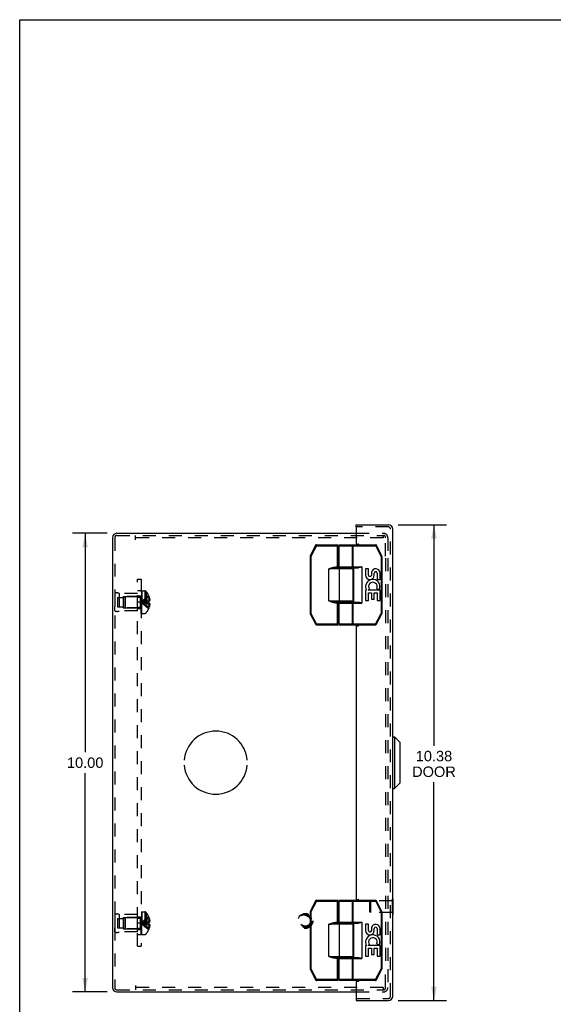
# Model space of a CAD drawing. Header units: inches. Extents: x 0 to 51.5, y 0 to 33.3.
# Tile 10 of 15: x 0 to 11.6, y 11.9 to 33.3. Entities that reach past the tile are written whole.
import ezdxf

# ---------------------------------------------------------------- set-up
doc = ezdxf.new("R2010")
doc.units = ezdxf.units.IN
doc.header["$LTSCALE"] = 2.833333
doc.header["$MEASUREMENT"] = 0
doc.linetypes.add('HIDDEN', pattern=[0.2, 0.1, -0.1])
doc.layers.get('0').update_dxf_attribs({"linetype": 'CONTINUOUS'})
for name, color, linetype in [('DEFAULT_2', 8, 'HIDDEN'), ('DIMENSIONS', 7, 'CONTINUOUS'), ('DOOR_ASSEMBLY', 7, 'CONTINUOUS'), ('OPEN', 7, 'CONTINUOUS'), ('SUBPANEL', 7, 'CONTINUOUS')]:
    doc.layers.add(name, color=color, linetype=linetype)
doc.styles.get("Standard").update_dxf_attribs({"font": 'arial.ttf'})
doc.dimstyles.new('DIMSTYLE_1', dxfattribs={"dimtxt": 0.227273, "dimasz": 0.30303, "dimexe": 0.09, "dimexo": 0.07, "dimgap": 0.0375, "dimtad": 0, "dimtih": 1, "dimtoh": 1, "dimzin": 4, "dimdsep": 46, "dimtxsty": 'Standard', "dimblk": '_FILLED', "dimblk1": '_FILLED', "dimblk2": '_FILLED', "dimcen": 0.09, "dimadec": 3, "dimazin": 1, "dimtfac": 1, "dimtdec": 3, "dimtofl": 0, "dimtmove": 0, "dimatfit": 3, "dimldrblk": '_FILLED', "dimfxl": 0, "dimtolj": 1, "dimtzin": 4, "dimarcsym": 0})

# ---------------------------------------------------------------- blocks, each defined once
blk = doc.blocks.new('_FILLED')
at = {"color": 0, "linetype": 'ByBlock'}
blk.add_solid([(0, 0), (-1, 0.2), (-1, -0.2)], dxfattribs=at)
blk = doc.blocks.new('*D10')
at = {"layer": 'DIMENSIONS', "color": 2, "linetype": 'Continuous'}
for p, q in [((8.247, 22.322), (9.3, 22.322)), ((9.028, 22.322), (9.028, 17.505)), ((9.028, 11.947), (9.028, 16.71)), ((8.247, 11.947), (9.3, 11.947))]:
    blk.add_line(p, q, dxfattribs=at)
at = {"layer": 'DIMENSIONS', "color": 2, "linetype": 'Continuous', "xscale": 0.303030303, "yscale": 0.303030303, "zscale": 0.303030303}
for p, rotation in [((9.028, 22.322), 90), ((9.028, 11.947), 270)]:
    blk.add_blockref('_FILLED', p, dxfattribs=dict(at, rotation=rotation))
at = {"layer": 'DIMENSIONS', "color": 2, "linetype": 'Continuous', "insert": (9.028, 17.392), "char_height": 0.2273, "width": 0.95133, "attachment_point": 2, "line_spacing_factor": 0.9}
blk.add_mtext('10.38\\PDOOR', dxfattribs=at)
blk = doc.blocks.new('*D16')
at = {"layer": 'DIMENSIONS', "color": 2, "linetype": 'Continuous'}
for p, q in [((1.905, 22.135), (1.154, 22.135)), ((1.427, 22.135), (1.427, 17.362)), ((1.427, 12.135), (1.427, 16.908)), ((1.905, 12.135), (1.154, 12.135))]:
    blk.add_line(p, q, dxfattribs=at)
at = {"layer": 'DIMENSIONS', "color": 2, "linetype": 'Continuous', "xscale": 0.303030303, "yscale": 0.303030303, "zscale": 0.303030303}
for p, rotation in [((1.427, 22.135), 90), ((1.427, 12.135), 270)]:
    blk.add_blockref('_FILLED', p, dxfattribs=dict(at, rotation=rotation))
at = {"layer": 'DIMENSIONS', "color": 2, "linetype": 'Continuous', "insert": (1.427, 17.248), "char_height": 0.2273, "width": 0.79419, "attachment_point": 2, "line_spacing_factor": 0.9}
blk.add_mtext('10.00', dxfattribs=at)

msp = doc.modelspace()

# ---------------------------------------------------------------- linework, layer by layer
at = {"color": 7, "linetype": 'Continuous'}
for p, q in [((0, 0), (0, 33.333)), ((0, 33.333), (51.515, 33.333))]:
    msp.add_line(p, q, dxfattribs=at)
at = {"color": 3, "linetype": 'Continuous'}
for p, q in [((2.117, 22.135), (7.331, 22.135)), ((2.022, 22.04), (2.022, 12.23)), ((2.117, 12.135), (7.331, 12.135))]:
    msp.add_line(p, q, dxfattribs=at)
for centre, start, end in [((2.117, 22.04), 90, 180), ((2.117, 12.23), 180, 270)]:
    msp.add_arc(centre, 0.0948, start, end, dxfattribs=at)
at = {"layer": 'DEFAULT_2', "color": 8, "linetype": 'HIDDEN'}
for p, q in [((7.331, 22.135), (7.928, 22.135)), ((2.07, 22.04), (2.07, 12.23)), ((2.117, 22.087), (7.924, 22.087)), ((2.522, 21.992), (2.522, 22.087)), ((7.924, 22.039), (2.522, 22.039)), ((7.924, 22.087), (7.924, 22.039)), ((7.924, 22.087), (7.928, 22.087)), ((7.974, 21.635), (7.974, 22.04)), ((8.022, 22.04), (8.022, 21.635)), ((7.974, 21.595), (7.974, 12.675)), ((8.022, 21.595), (8.022, 12.675)), ((2.645, 20.389), (2.645, 20.878)), ((2.66, 20.878), (2.645, 20.878)), ((2.66, 20.878), (2.645, 20.878)), ((2.66, 20.873), (2.645, 20.873)), ((2.66, 20.871), (2.645, 20.871)), ((2.66, 20.862), (2.645, 20.862)), ((2.66, 20.843), (2.645, 20.843)), ((2.645, 20.843), (2.66, 20.843)), ((2.66, 20.841), (2.645, 20.841)), ((2.66, 20.839), (2.645, 20.839)), ((2.645, 20.836), (2.66, 20.836)), ((2.645, 20.833), (2.66, 20.833)), ((2.66, 20.826), (2.645, 20.826)), ((2.66, 20.878), (2.66, 20.389)), ((2.665, 20.389), (2.665, 20.881)), ((2.665, 20.881), (2.727, 20.881)), ((2.727, 20.881), (2.727, 20.389)), ((2.753, 20.869), (2.753, 20.401)), ((2.071, 20.823), (2.07, 20.735)), ((2.071, 20.823), (2.071, 20.447)), ((2.133, 20.736), (2.133, 20.533)), ((2.133, 20.736), (2.258, 20.736)), ((2.17, 20.823), (2.17, 20.447)), ((2.57, 20.823), (2.17, 20.823)), ((2.258, 20.76), (2.258, 20.51)), ((2.258, 20.76), (2.57, 20.76)), ((2.29, 20.749), (2.3, 20.759)), ((2.29, 20.749), (2.29, 20.521)), ((2.3, 20.759), (2.3, 20.511)), ((2.628, 20.759), (2.3, 20.759)), ((2.57, 20.447), (2.57, 20.823)), ((2.628, 20.759), (2.628, 20.511)), ((2.645, 20.823), (2.66, 20.823)), ((2.645, 20.817), (2.66, 20.817)), ((2.645, 20.814), (2.66, 20.814)), ((2.645, 20.814), (2.66, 20.814)), ((2.66, 20.813), (2.645, 20.813)), ((2.645, 20.789), (2.66, 20.789)), ((2.645, 20.777), (2.66, 20.777)), ((2.66, 20.773), (2.645, 20.773)), ((2.66, 20.772), (2.645, 20.772)), ((2.66, 20.769), (2.645, 20.769)), ((2.645, 20.762), (2.66, 20.762)), ((2.645, 20.76), (2.66, 20.76)), ((2.645, 20.759), (2.66, 20.759)), ((2.66, 20.747), (2.645, 20.747)), ((2.66, 20.734), (2.645, 20.734)), ((2.645, 20.718), (2.66, 20.718)), ((2.645, 20.706), (2.66, 20.706)), ((2.645, 20.687), (2.66, 20.687)), ((2.645, 20.681), (2.66, 20.681)), ((2.645, 20.681), (2.66, 20.681)), ((2.66, 20.681), (2.645, 20.681)), ((2.66, 20.681), (2.645, 20.681)), ((2.66, 20.673), (2.645, 20.673)), ((2.66, 20.648), (2.645, 20.648)), ((2.66, 20.638), (2.645, 20.638)), ((2.645, 20.633), (2.66, 20.633)), ((2.645, 20.624), (2.66, 20.624)), ((2.675, 20.638), (2.651, 20.635)), ((2.675, 20.638), (2.651, 20.635)), ((2.783, 20.619), (2.754, 20.622)), ((2.812, 20.617), (2.782, 20.619)), ((2.812, 20.775), (2.811, 20.775)), ((2.811, 20.775), (2.812, 20.774)), ((2.812, 20.653), (2.811, 20.653)), ((2.812, 20.617), (2.811, 20.617)), ((2.812, 20.774), (2.812, 20.653)), ((2.812, 20.739), (2.824, 20.739)), ((2.812, 20.685), (2.833, 20.685)), ((2.812, 20.653), (2.824, 20.653)), ((2.812, 20.617), (2.812, 20.496)), ((2.824, 20.617), (2.812, 20.617)), ((2.071, 20.447), (2.07, 20.535)), ((2.133, 20.533), (2.258, 20.533)), ((2.57, 20.447), (2.17, 20.447)), ((2.258, 20.51), (2.57, 20.51)), ((2.29, 20.521), (2.3, 20.511)), ((2.628, 20.511), (2.3, 20.511)), ((2.645, 20.604), (2.66, 20.604)), ((2.645, 20.594), (2.66, 20.594)), ((2.66, 20.583), (2.645, 20.583)), ((2.66, 20.571), (2.645, 20.571)), ((2.645, 20.548), (2.66, 20.548)), ((2.645, 20.548), (2.66, 20.548)), ((2.66, 20.547), (2.645, 20.547)), ((2.645, 20.543), (2.66, 20.543)), ((2.66, 20.541), (2.645, 20.541)), ((2.66, 20.541), (2.645, 20.541)), ((2.645, 20.526), (2.66, 20.526)), ((2.645, 20.514), (2.66, 20.514)), ((2.66, 20.493), (2.645, 20.493)), ((2.66, 20.48), (2.645, 20.48)), ((2.645, 20.48), (2.66, 20.48)), ((2.645, 20.478), (2.66, 20.478)), ((2.645, 20.478), (2.66, 20.478)), ((2.645, 20.466), (2.66, 20.466)), ((2.66, 20.461), (2.645, 20.461)), ((2.66, 20.46), (2.645, 20.46)), ((2.66, 20.458), (2.645, 20.458)), ((2.645, 20.455), (2.66, 20.455)), ((2.645, 20.441), (2.66, 20.441)), ((2.645, 20.44), (2.66, 20.44)), ((2.645, 20.436), (2.66, 20.436)), ((2.645, 20.435), (2.66, 20.435)), ((2.66, 20.428), (2.645, 20.428)), ((2.645, 20.427), (2.66, 20.427)), ((2.66, 20.416), (2.645, 20.416)), ((2.66, 20.41), (2.645, 20.41)), ((2.66, 20.405), (2.645, 20.405)), ((2.66, 20.405), (2.645, 20.405)), ((2.66, 20.398), (2.645, 20.398)), ((2.812, 20.496), (2.811, 20.495)), ((2.811, 20.495), (2.812, 20.494)), ((2.812, 20.585), (2.833, 20.585)), ((2.812, 20.53), (2.824, 20.53)), ((2.66, 20.389), (2.645, 20.389)), ((2.66, 20.389), (2.645, 20.389)), ((2.665, 20.389), (2.727, 20.389)), ((2.071, 13.823), (2.07, 13.735)), ((2.071, 13.823), (2.071, 13.447)), ((2.57, 13.823), (2.17, 13.823)), ((2.17, 13.823), (2.17, 13.447)), ((2.258, 13.76), (2.57, 13.76)), ((2.258, 13.76), (2.258, 13.51)), ((2.29, 13.749), (2.3, 13.759)), ((2.29, 13.749), (2.29, 13.521)), ((2.628, 13.759), (2.3, 13.759)), ((2.3, 13.759), (2.3, 13.511)), ((2.57, 13.447), (2.57, 13.823)), ((2.628, 13.759), (2.628, 13.511)), ((2.66, 13.878), (2.645, 13.878)), ((2.66, 13.878), (2.645, 13.878)), ((2.645, 13.389), (2.645, 13.878)), ((2.66, 13.873), (2.645, 13.873)), ((2.66, 13.871), (2.645, 13.871)), ((2.66, 13.862), (2.645, 13.862)), ((2.66, 13.843), (2.645, 13.843)), ((2.645, 13.843), (2.66, 13.843)), ((2.66, 13.841), (2.645, 13.841)), ((2.66, 13.839), (2.645, 13.839)), ((2.645, 13.836), (2.66, 13.836)), ((2.645, 13.833), (2.66, 13.833)), ((2.66, 13.826), (2.645, 13.826)), ((2.645, 13.823), (2.66, 13.823)), ((2.645, 13.817), (2.66, 13.817)), ((2.645, 13.814), (2.66, 13.814)), ((2.645, 13.814), (2.66, 13.814)), ((2.66, 13.813), (2.645, 13.813)), ((2.645, 13.789), (2.66, 13.789)), ((2.645, 13.777), (2.66, 13.777)), ((2.66, 13.773), (2.645, 13.773)), ((2.66, 13.772), (2.645, 13.772)), ((2.66, 13.769), (2.645, 13.769)), ((2.645, 13.762), (2.66, 13.762)), ((2.645, 13.76), (2.66, 13.76)), ((2.645, 13.759), (2.66, 13.759)), ((2.66, 13.747), (2.645, 13.747)), ((2.66, 13.878), (2.66, 13.389)), ((2.665, 13.881), (2.727, 13.881)), ((2.665, 13.389), (2.665, 13.881)), ((2.727, 13.881), (2.727, 13.389)), ((2.753, 13.869), (2.753, 13.401)), ((2.812, 13.774), (2.811, 13.775)), ((2.812, 13.775), (2.811, 13.775)), ((2.812, 13.774), (2.812, 13.653)), ((2.812, 13.739), (2.824, 13.739)), ((2.071, 13.447), (2.07, 13.535)), ((2.133, 13.736), (2.258, 13.736)), ((2.133, 13.736), (2.133, 13.533)), ((2.133, 13.533), (2.258, 13.533)), ((2.66, 13.734), (2.645, 13.734)), ((2.645, 13.718), (2.66, 13.718)), ((2.645, 13.706), (2.66, 13.706)), ((2.645, 13.687), (2.66, 13.687)), ((2.645, 13.681), (2.66, 13.681)), ((2.645, 13.681), (2.66, 13.681)), ((2.66, 13.681), (2.645, 13.681)), ((2.66, 13.681), (2.645, 13.681)), ((2.66, 13.673), (2.645, 13.673)), ((2.66, 13.648), (2.645, 13.648)), ((2.66, 13.638), (2.645, 13.638)), ((2.645, 13.633), (2.66, 13.633)), ((2.645, 13.624), (2.66, 13.624)), ((2.645, 13.604), (2.66, 13.604)), ((2.645, 13.594), (2.66, 13.594)), ((2.66, 13.583), (2.645, 13.583)), ((2.66, 13.571), (2.645, 13.571)), ((2.645, 13.548), (2.66, 13.548)), ((2.645, 13.548), (2.66, 13.548)), ((2.66, 13.547), (2.645, 13.547)), ((2.645, 13.543), (2.66, 13.543)), ((2.66, 13.541), (2.645, 13.541)), ((2.66, 13.541), (2.645, 13.541)), ((2.645, 13.526), (2.66, 13.526)), ((2.675, 13.638), (2.651, 13.635)), ((2.675, 13.638), (2.651, 13.635)), ((2.783, 13.619), (2.754, 13.622)), ((2.812, 13.617), (2.782, 13.619)), ((2.812, 13.653), (2.811, 13.653)), ((2.812, 13.617), (2.811, 13.617)), ((2.812, 13.685), (2.833, 13.685)), ((2.812, 13.653), (2.824, 13.653)), ((2.824, 13.617), (2.812, 13.617)), ((2.812, 13.617), (2.812, 13.496)), ((2.812, 13.585), (2.833, 13.585)), ((2.812, 13.53), (2.824, 13.53)), ((2.57, 13.447), (2.17, 13.447)), ((2.258, 13.51), (2.57, 13.51)), ((2.29, 13.521), (2.3, 13.511)), ((2.628, 13.511), (2.3, 13.511)), ((2.645, 13.514), (2.66, 13.514)), ((2.66, 13.493), (2.645, 13.493)), ((2.66, 13.48), (2.645, 13.48)), ((2.645, 13.48), (2.66, 13.48)), ((2.645, 13.478), (2.66, 13.478)), ((2.645, 13.478), (2.66, 13.478)), ((2.645, 13.466), (2.66, 13.466)), ((2.66, 13.461), (2.645, 13.461)), ((2.66, 13.46), (2.645, 13.46)), ((2.66, 13.458), (2.645, 13.458)), ((2.645, 13.455), (2.66, 13.455)), ((2.645, 13.441), (2.66, 13.441)), ((2.645, 13.44), (2.66, 13.44)), ((2.645, 13.436), (2.66, 13.436)), ((2.645, 13.435), (2.66, 13.435)), ((2.66, 13.428), (2.645, 13.428)), ((2.645, 13.427), (2.66, 13.427)), ((2.66, 13.416), (2.645, 13.416)), ((2.66, 13.41), (2.645, 13.41)), ((2.66, 13.405), (2.645, 13.405)), ((2.66, 13.405), (2.645, 13.405)), ((2.66, 13.398), (2.645, 13.398)), ((2.66, 13.389), (2.645, 13.389)), ((2.66, 13.389), (2.645, 13.389)), ((2.665, 13.389), (2.727, 13.389)), ((2.812, 13.496), (2.811, 13.495)), ((2.811, 13.495), (2.812, 13.494)), ((7.974, 12.23), (7.974, 12.635)), ((8.022, 12.635), (8.022, 12.23)), ((2.522, 12.278), (2.522, 12.183)), ((2.117, 12.183), (7.924, 12.183)), ((7.924, 12.231), (2.522, 12.231)), ((7.331, 12.135), (7.928, 12.135)), ((7.924, 12.231), (7.924, 12.183)), ((7.924, 12.183), (7.928, 12.183))]:
    msp.add_line(p, q, dxfattribs=at)
for points in [[(2.811, 20.775), (2.782, 20.755), (2.754, 20.734), (2.727, 20.712), (2.701, 20.688), (2.675, 20.662), (2.651, 20.635)], [(2.812, 20.739), (2.783, 20.725), (2.754, 20.709), (2.727, 20.692), (2.701, 20.674), (2.675, 20.655), (2.651, 20.635)], [(2.812, 20.685), (2.783, 20.678), (2.754, 20.67), (2.727, 20.662), (2.701, 20.654), (2.675, 20.644), (2.651, 20.635)], [(2.811, 20.495), (2.782, 20.514), (2.754, 20.535), (2.727, 20.558), (2.701, 20.582), (2.675, 20.608), (2.651, 20.635)], [(2.812, 20.53), (2.783, 20.545), (2.754, 20.561), (2.727, 20.578), (2.701, 20.596), (2.675, 20.615), (2.651, 20.635)], [(2.812, 20.585), (2.783, 20.592), (2.754, 20.6), (2.727, 20.608), (2.701, 20.616), (2.675, 20.625), (2.651, 20.635)], [(2.754, 20.622), (2.727, 20.625), (2.701, 20.628), (2.675, 20.631), (2.651, 20.635)], [(2.727, 20.625), (2.701, 20.628), (2.675, 20.631), (2.651, 20.635)], [(2.812, 20.653), (2.783, 20.65), (2.754, 20.648), (2.727, 20.645), (2.701, 20.642), (2.675, 20.638)], [(2.811, 20.653), (2.782, 20.65), (2.754, 20.648), (2.727, 20.645), (2.701, 20.642)], [(2.812, 20.635), (2.812, 20.638), (2.812, 20.641), (2.812, 20.644), (2.811, 20.647), (2.811, 20.65), (2.811, 20.653)], [(2.811, 20.617), (2.811, 20.62), (2.811, 20.623), (2.812, 20.626), (2.812, 20.629), (2.812, 20.632), (2.812, 20.635)], [(2.824, 20.739), (2.826, 20.732), (2.828, 20.725), (2.829, 20.718), (2.83, 20.712), (2.831, 20.705), (2.832, 20.698), (2.833, 20.691), (2.833, 20.685)], [(2.833, 20.685), (2.833, 20.682), (2.833, 20.679), (2.832, 20.676), (2.831, 20.673), (2.831, 20.669), (2.83, 20.666), (2.829, 20.663), (2.827, 20.66), (2.826, 20.656), (2.824, 20.653)], [(2.824, 20.617), (2.826, 20.613), (2.827, 20.61), (2.829, 20.607), (2.83, 20.603), (2.831, 20.6), (2.831, 20.597), (2.832, 20.594), (2.833, 20.591), (2.833, 20.588), (2.833, 20.585)], [(2.833, 20.585), (2.833, 20.578), (2.832, 20.572), (2.831, 20.565), (2.83, 20.558), (2.829, 20.551), (2.828, 20.544), (2.826, 20.537), (2.824, 20.53)], [(2.811, 13.775), (2.782, 13.755), (2.754, 13.734), (2.727, 13.712), (2.701, 13.688), (2.675, 13.662), (2.651, 13.635)], [(2.812, 13.739), (2.783, 13.725), (2.754, 13.709), (2.727, 13.692), (2.701, 13.674), (2.675, 13.655), (2.651, 13.635)], [(2.824, 13.739), (2.826, 13.732), (2.828, 13.725), (2.829, 13.718), (2.83, 13.712), (2.831, 13.705), (2.832, 13.698), (2.833, 13.691), (2.833, 13.685)], [(2.812, 13.685), (2.783, 13.678), (2.754, 13.67), (2.727, 13.662), (2.701, 13.654), (2.675, 13.644), (2.651, 13.635)], [(2.812, 13.585), (2.783, 13.592), (2.754, 13.6), (2.727, 13.608), (2.701, 13.616), (2.675, 13.625), (2.651, 13.635)], [(2.812, 13.53), (2.783, 13.545), (2.754, 13.561), (2.727, 13.578), (2.701, 13.596), (2.675, 13.615), (2.651, 13.635)], [(2.811, 13.495), (2.782, 13.514), (2.754, 13.535), (2.727, 13.558), (2.701, 13.582), (2.675, 13.608), (2.651, 13.635)], [(2.754, 13.622), (2.727, 13.625), (2.701, 13.628), (2.675, 13.631), (2.651, 13.635)], [(2.727, 13.625), (2.701, 13.628), (2.675, 13.631), (2.651, 13.635)], [(2.812, 13.653), (2.783, 13.65), (2.754, 13.648), (2.727, 13.645), (2.701, 13.642), (2.675, 13.638)], [(2.811, 13.653), (2.782, 13.65), (2.754, 13.648), (2.727, 13.645), (2.701, 13.642)], [(2.811, 13.653), (2.811, 13.65), (2.811, 13.647), (2.812, 13.644), (2.812, 13.641), (2.812, 13.638), (2.812, 13.635)], [(2.812, 13.635), (2.812, 13.632), (2.812, 13.629), (2.812, 13.626), (2.811, 13.623), (2.811, 13.62), (2.811, 13.617)], [(2.833, 13.685), (2.833, 13.682), (2.833, 13.679), (2.832, 13.676), (2.831, 13.673), (2.831, 13.669), (2.83, 13.666), (2.829, 13.663), (2.827, 13.66), (2.826, 13.656), (2.824, 13.653)], [(2.824, 13.617), (2.826, 13.613), (2.827, 13.61), (2.829, 13.607), (2.83, 13.603), (2.831, 13.6), (2.831, 13.597), (2.832, 13.594), (2.833, 13.591), (2.833, 13.588), (2.833, 13.585)], [(2.833, 13.585), (2.833, 13.578), (2.832, 13.572), (2.831, 13.565), (2.83, 13.558), (2.829, 13.551), (2.828, 13.544), (2.826, 13.537), (2.824, 13.53)]]:
    msp.add_lwpolyline(points, dxfattribs=at)
for radius in [0.164, 0.142, 0.124, 0.114]:
    msp.add_circle((6.224, 13.683), radius, dxfattribs=at)
for centre, radius, start, end in [((7.928, 22.04), 0.0948, 0, 90), ((2.117, 22.04), 0.0468, 90, 180), ((7.928, 22.04), 0.0468, 0, 90), ((2.121, 20.736), 0.1, 60.0508, 119.9492), ((2.727, 20.846), 0.035, 40.9334, 90), ((2.483, 20.635), 0.357, 23.1903, 40.9334), ((2.628, 20.796), 0.0372, 270, 297.5399), ((2.628, 20.796), 0.0372, 329.9503, 360), ((2.483, 20.635), 0.357, 17.0407, 23.0017), ((2.121, 20.533), 0.1, 240.0508, 299.9492), ((2.628, 20.474), 0.0372, 62.4601, 90), ((2.628, 20.474), 0.0372, 0, 30.0497), ((2.727, 20.424), 0.035, 270, 319.0666), ((2.483, 20.635), 0.357, 319.0666, 336.8097), ((2.483, 20.635), 0.357, 336.9983, 342.9593), ((2.121, 13.736), 0.1, 60.0508, 119.9492), ((2.628, 13.796), 0.0372, 270, 297.5399), ((2.628, 13.796), 0.0372, 329.9503, 360), ((2.727, 13.846), 0.035, 40.9334, 90), ((2.483, 13.635), 0.357, 23.1903, 40.9334), ((2.483, 13.635), 0.357, 17.0407, 23.0017), ((2.483, 13.635), 0.357, 336.9983, 342.9593), ((2.121, 13.533), 0.1, 240.0508, 299.9492), ((2.628, 13.474), 0.0372, 62.4601, 90), ((2.628, 13.474), 0.0372, 0, 30.0497), ((2.727, 13.424), 0.035, 270, 319.0666), ((2.483, 13.635), 0.357, 319.0666, 336.8097), ((2.117, 12.23), 0.0468, 180, 270), ((7.928, 12.23), 0.0948, 270, 360), ((7.928, 12.23), 0.0468, 270, 360)]:
    msp.add_arc(centre, radius, start, end, dxfattribs=at)
at = {"layer": 'DOOR_ASSEMBLY', "color": 7, "linetype": 'Continuous'}
for p, q in [((7.331, 22.274), (7.331, 22.322)), ((7.346, 22.274), (7.331, 22.274)), ((6.448, 21.874), (6.331, 21.639)), ((6.466, 21.865), (6.348, 21.63)), ((6.448, 21.874), (6.466, 21.865)), ((6.466, 21.865), (6.466, 21.885)), ((6.466, 21.885), (6.929, 21.885)), ((6.466, 21.865), (6.949, 21.865)), ((6.929, 21.38), (6.929, 21.885)), ((6.949, 21.4), (6.949, 21.865)), ((6.964, 21.405), (6.964, 21.865)), ((6.964, 21.865), (7.758, 21.865)), ((6.984, 21.885), (7.758, 21.885)), ((7.25, 21.405), (7.25, 21.865)), ((7.265, 21.385), (7.265, 21.885)), ((7.758, 21.885), (7.758, 21.865)), ((7.758, 21.865), (7.776, 21.874)), ((7.875, 21.63), (7.758, 21.865)), ((7.893, 21.639), (7.776, 21.874)), ((6.328, 21.63), (6.328, 20.39)), ((6.328, 21.63), (6.348, 21.63)), ((6.348, 21.63), (6.331, 21.639)), ((6.348, 21.63), (6.348, 20.39)), ((7.893, 21.639), (7.875, 21.63)), ((7.875, 21.63), (7.875, 20.39)), ((7.875, 21.63), (7.895, 21.63)), ((7.895, 21.63), (7.895, 20.39)), ((6.739, 20.66), (6.739, 21.36)), ((7.269, 21.36), (6.739, 21.36)), ((6.881, 21.38), (6.881, 21.4)), ((6.949, 21.4), (6.881, 21.4)), ((7.249, 21.38), (6.881, 21.38)), ((6.964, 21.405), (7.456, 21.405)), ((6.968, 20.66), (6.968, 21.36)), ((6.984, 21.385), (7.374, 21.385)), ((7.034, 21.38), (7.034, 21.385)), ((7.19, 21.38), (7.19, 21.385)), ((7.269, 20.66), (7.269, 21.36)), ((7.276, 21.385), (7.276, 20.635)), ((7.456, 21.405), (7.456, 20.615)), ((7.538, 21.361), (7.538, 21.224)), ((7.601, 21.361), (7.538, 21.361)), ((7.601, 21.224), (7.601, 21.361)), ((7.666, 21.287), (7.666, 21.218)), ((7.727, 21.224), (7.727, 21.266)), ((7.79, 21.266), (7.79, 21.13)), ((7.853, 21.13), (7.853, 21.266)), ((7.79, 21.13), (7.853, 21.13)), ((7.538, 20.899), (7.538, 20.669)), ((7.557, 20.899), (7.538, 20.899)), ((7.591, 20.899), (7.618, 20.919)), ((7.853, 20.899), (7.591, 20.899)), ((7.601, 20.669), (7.601, 20.837)), ((7.601, 20.837), (7.666, 20.837)), ((7.666, 20.837), (7.666, 20.7)), ((7.727, 20.7), (7.727, 20.837)), ((7.727, 20.837), (7.79, 20.837)), ((7.782, 20.935), (7.84, 20.91)), ((7.79, 20.837), (7.79, 20.669)), ((7.853, 20.669), (7.853, 20.899)), ((6.739, 20.66), (7.269, 20.66)), ((6.758, 20.656), (6.739, 20.66)), ((6.881, 20.62), (6.881, 20.64)), ((6.881, 20.64), (7.249, 20.64)), ((6.881, 20.62), (6.949, 20.62)), ((6.929, 20.135), (6.929, 20.64)), ((6.949, 20.155), (6.949, 20.62)), ((6.964, 20.155), (6.964, 20.615)), ((6.964, 20.615), (7.456, 20.615)), ((6.984, 20.635), (7.374, 20.635)), ((7.034, 20.635), (7.034, 20.64)), ((7.19, 20.635), (7.19, 20.64)), ((7.25, 20.155), (7.25, 20.615)), ((7.265, 20.135), (7.265, 20.635)), ((7.538, 20.669), (7.601, 20.669)), ((7.666, 20.7), (7.727, 20.7)), ((7.79, 20.669), (7.853, 20.669)), ((6.348, 20.39), (6.328, 20.39)), ((6.331, 20.381), (6.348, 20.39)), ((6.331, 20.381), (6.453, 20.146)), ((6.348, 20.39), (6.471, 20.155)), ((7.753, 20.155), (7.875, 20.39)), ((7.771, 20.146), (7.893, 20.381)), ((7.895, 20.39), (7.875, 20.39)), ((7.875, 20.39), (7.893, 20.381)), ((6.471, 20.155), (6.453, 20.146)), ((6.471, 20.135), (6.471, 20.155)), ((6.949, 20.155), (6.471, 20.155)), ((6.929, 20.135), (6.471, 20.135)), ((7.753, 20.155), (6.964, 20.155)), ((7.753, 20.135), (6.984, 20.135)), ((7.753, 20.155), (7.753, 20.135)), ((7.771, 20.146), (7.753, 20.155)), ((8.129, 17.697), (8.167, 17.697)), ((8.285, 17.579), (8.167, 17.697)), ((8.167, 17.697), (8.167, 16.572)), ((8.285, 17.579), (8.285, 16.69)), ((8.129, 16.572), (8.167, 16.572)), ((8.285, 16.69), (8.167, 16.572)), ((6.448, 14.124), (6.331, 13.889)), ((6.466, 14.115), (6.348, 13.88)), ((6.448, 14.124), (6.466, 14.115)), ((6.466, 14.135), (6.929, 14.135)), ((6.466, 14.115), (6.466, 14.135)), ((6.466, 14.115), (6.949, 14.115)), ((6.929, 13.63), (6.929, 14.135)), ((6.949, 13.65), (6.949, 14.115)), ((6.964, 14.115), (7.758, 14.115)), ((6.964, 13.655), (6.964, 14.115)), ((6.984, 14.135), (7.758, 14.135)), ((7.25, 13.655), (7.25, 14.115)), ((7.265, 13.635), (7.265, 14.135)), ((7.758, 14.135), (7.758, 14.115)), ((7.758, 14.115), (7.776, 14.124)), ((7.875, 13.88), (7.758, 14.115)), ((7.893, 13.889), (7.776, 14.124)), ((8.133, 14.164), (8.129, 14.164)), ((8.133, 14.164), (8.133, 13.827)), ((6.328, 13.88), (6.348, 13.88)), ((6.328, 13.88), (6.328, 12.64)), ((6.348, 13.88), (6.331, 13.889)), ((6.348, 13.88), (6.348, 12.64)), ((7.893, 13.889), (7.875, 13.88)), ((7.875, 13.88), (7.895, 13.88)), ((7.875, 13.88), (7.875, 12.64)), ((7.895, 13.88), (7.895, 12.64)), ((8.133, 13.827), (8.129, 13.827)), ((7.269, 13.61), (6.739, 13.61)), ((6.739, 12.91), (6.739, 13.61)), ((6.949, 13.65), (6.881, 13.65)), ((6.881, 13.63), (6.881, 13.65)), ((7.249, 13.63), (6.881, 13.63)), ((6.964, 13.655), (7.456, 13.655)), ((6.968, 12.91), (6.968, 13.61)), ((6.984, 13.635), (7.374, 13.635)), ((7.034, 13.63), (7.034, 13.635)), ((7.19, 13.63), (7.19, 13.635)), ((7.269, 12.91), (7.269, 13.61)), ((7.276, 13.635), (7.276, 12.885)), ((7.456, 13.655), (7.456, 12.865)), ((7.601, 13.611), (7.538, 13.611)), ((7.538, 13.611), (7.538, 13.474)), ((7.601, 13.474), (7.601, 13.611)), ((7.666, 13.537), (7.666, 13.468)), ((7.727, 13.474), (7.727, 13.516)), ((7.79, 13.516), (7.79, 13.38)), ((7.79, 13.38), (7.853, 13.38)), ((7.853, 13.38), (7.853, 13.516)), ((7.557, 13.149), (7.538, 13.149)), ((7.538, 13.149), (7.538, 12.919)), ((7.591, 13.149), (7.618, 13.169)), ((7.853, 13.149), (7.591, 13.149)), ((7.782, 13.185), (7.84, 13.16)), ((7.853, 12.919), (7.853, 13.149)), ((6.739, 12.91), (7.269, 12.91)), ((6.758, 12.906), (6.739, 12.91)), ((6.881, 12.89), (7.249, 12.89)), ((6.881, 12.87), (6.881, 12.89)), ((6.929, 12.385), (6.929, 12.89)), ((6.984, 12.885), (7.374, 12.885)), ((7.034, 12.885), (7.034, 12.89)), ((7.19, 12.885), (7.19, 12.89)), ((7.265, 12.385), (7.265, 12.885)), ((7.538, 12.919), (7.601, 12.919)), ((7.601, 13.087), (7.666, 13.087)), ((7.601, 12.919), (7.601, 13.087)), ((7.666, 13.087), (7.666, 12.95)), ((7.666, 12.95), (7.727, 12.95)), ((7.727, 13.087), (7.79, 13.087)), ((7.727, 12.95), (7.727, 13.087)), ((7.79, 13.087), (7.79, 12.919)), ((7.79, 12.919), (7.853, 12.919)), ((6.881, 12.87), (6.949, 12.87)), ((6.949, 12.405), (6.949, 12.87)), ((6.964, 12.865), (7.456, 12.865)), ((6.964, 12.405), (6.964, 12.865)), ((7.25, 12.405), (7.25, 12.865)), ((6.348, 12.64), (6.328, 12.64)), ((6.331, 12.631), (6.348, 12.64)), ((6.331, 12.631), (6.453, 12.396)), ((6.348, 12.64), (6.471, 12.405)), ((7.753, 12.405), (7.875, 12.64)), ((7.771, 12.396), (7.893, 12.631)), ((7.895, 12.64), (7.875, 12.64)), ((7.875, 12.64), (7.893, 12.631)), ((6.471, 12.405), (6.453, 12.396)), ((6.949, 12.405), (6.471, 12.405)), ((6.471, 12.385), (6.471, 12.405)), ((6.929, 12.385), (6.471, 12.385)), ((7.753, 12.405), (6.964, 12.405)), ((7.753, 12.385), (6.984, 12.385)), ((7.771, 12.396), (7.753, 12.405)), ((7.753, 12.405), (7.753, 12.385)), ((7.331, 11.995), (7.346, 11.995)), ((7.331, 11.995), (7.331, 11.947))]:
    msp.add_line(p, q, dxfattribs=at)
at = {"layer": 'DOOR_ASSEMBLY', "color": 3, "linetype": 'Continuous'}
for p, q in [((7.331, 22.322), (8.035, 22.322)), ((7.331, 22.259), (7.331, 21.915)), ((8.129, 12.042), (8.129, 22.228)), ((7.346, 21.9), (7.377, 21.9)), ((7.331, 20.105), (7.331, 14.165)), ((7.346, 20.12), (7.377, 20.12)), ((7.346, 14.15), (7.377, 14.15)), ((7.331, 12.355), (7.331, 12.01)), ((7.346, 12.37), (7.377, 12.37)), ((7.331, 11.947), (8.035, 11.947))]:
    msp.add_line(p, q, dxfattribs=at)
at = {"layer": 'DOOR_ASSEMBLY', "color": 8, "linetype": 'HIDDEN'}
for p, q in [((8.035, 22.274), (7.346, 22.274)), ((8.081, 12.042), (8.081, 22.228)), ((7.633, 14.109), (7.643, 14.119)), ((7.633, 13.881), (7.633, 14.109)), ((8.115, 14.119), (7.643, 14.119)), ((7.643, 14.119), (7.643, 13.871)), ((8.129, 14.164), (8.115, 14.164)), ((8.115, 14.164), (8.115, 13.827)), ((7.633, 13.881), (7.643, 13.871)), ((8.115, 13.871), (7.643, 13.871)), ((8.129, 13.827), (8.115, 13.827)), ((7.346, 11.995), (8.035, 11.995))]:
    msp.add_line(p, q, dxfattribs=at)
at = {"layer": 'DOOR_ASSEMBLY', "color": 7, "linetype": 'Continuous'}
for points in [[(7.234, 21.885), (7.237, 21.885), (7.239, 21.884), (7.241, 21.883), (7.243, 21.881), (7.245, 21.879), (7.247, 21.877), (7.248, 21.874), (7.249, 21.871), (7.25, 21.868), (7.25, 21.865)], [(6.739, 21.36), (6.745, 21.362), (6.752, 21.365), (6.758, 21.367), (6.764, 21.37), (6.77, 21.372), (6.776, 21.375), (6.782, 21.377), (6.789, 21.38)], [(6.739, 21.36), (6.753, 21.362), (6.759, 21.364), (6.766, 21.365), (6.772, 21.366), (6.779, 21.367), (6.786, 21.369), (6.793, 21.37)], [(6.789, 21.38), (6.798, 21.383), (6.807, 21.386), (6.816, 21.389), (6.824, 21.391), (6.832, 21.393), (6.84, 21.395), (6.847, 21.397), (6.855, 21.398), (6.861, 21.399), (6.868, 21.399), (6.874, 21.4), (6.881, 21.4)], [(6.793, 21.37), (6.802, 21.371), (6.811, 21.373), (6.82, 21.374), (6.828, 21.376), (6.836, 21.377), (6.844, 21.377), (6.851, 21.378), (6.857, 21.379), (6.864, 21.379), (6.87, 21.38), (6.875, 21.38), (6.881, 21.38)], [(6.968, 21.36), (6.968, 21.363), (6.969, 21.366), (6.97, 21.369), (6.971, 21.372), (6.973, 21.374), (6.975, 21.376), (6.978, 21.378), (6.98, 21.379), (6.983, 21.38), (6.986, 21.38)], [(7.25, 21.405), (7.25, 21.402), (7.249, 21.399), (7.248, 21.396), (7.247, 21.393), (7.245, 21.391), (7.243, 21.389), (7.241, 21.387), (7.239, 21.386), (7.237, 21.385), (7.234, 21.385)], [(7.456, 21.405), (7.446, 21.401), (7.436, 21.398), (7.427, 21.395), (7.418, 21.393), (7.409, 21.39), (7.401, 21.389), (7.394, 21.387), (7.387, 21.386), (7.38, 21.385), (7.374, 21.385)], [(6.789, 20.64), (6.781, 20.643), (6.773, 20.646), (6.765, 20.649), (6.757, 20.653), (6.748, 20.656), (6.739, 20.66)], [(6.793, 20.65), (6.784, 20.651), (6.776, 20.653), (6.767, 20.655), (6.758, 20.656)], [(6.881, 20.62), (6.874, 20.62), (6.867, 20.62), (6.86, 20.621), (6.853, 20.622), (6.846, 20.623), (6.838, 20.625), (6.83, 20.627), (6.822, 20.629), (6.814, 20.631), (6.806, 20.634), (6.798, 20.637), (6.789, 20.64)], [(6.881, 20.64), (6.875, 20.64), (6.869, 20.64), (6.863, 20.64), (6.856, 20.641), (6.849, 20.642), (6.842, 20.642), (6.834, 20.643), (6.827, 20.644), (6.819, 20.646), (6.81, 20.647), (6.802, 20.648), (6.793, 20.65)], [(6.968, 20.66), (6.968, 20.657), (6.969, 20.654), (6.97, 20.651), (6.971, 20.648), (6.973, 20.646), (6.975, 20.644), (6.978, 20.642), (6.98, 20.641), (6.983, 20.64), (6.986, 20.64)], [(7.234, 20.635), (7.237, 20.635), (7.239, 20.634), (7.241, 20.633), (7.243, 20.631), (7.245, 20.629), (7.247, 20.627), (7.248, 20.624), (7.249, 20.621), (7.25, 20.618), (7.25, 20.615)], [(7.374, 20.635), (7.38, 20.635), (7.387, 20.634), (7.394, 20.633), (7.402, 20.631), (7.41, 20.629), (7.418, 20.627), (7.427, 20.624), (7.436, 20.621), (7.446, 20.618), (7.456, 20.615)], [(7.25, 20.155), (7.25, 20.152), (7.249, 20.149), (7.248, 20.146), (7.247, 20.143), (7.245, 20.141), (7.243, 20.139), (7.241, 20.137), (7.239, 20.136), (7.237, 20.135), (7.234, 20.135)], [(7.234, 14.135), (7.237, 14.135), (7.239, 14.134), (7.241, 14.133), (7.243, 14.131), (7.245, 14.129), (7.247, 14.127), (7.248, 14.124), (7.249, 14.121), (7.25, 14.118), (7.25, 14.115)], [(6.739, 13.61), (6.745, 13.612), (6.752, 13.615), (6.758, 13.617), (6.764, 13.62), (6.77, 13.622), (6.776, 13.625), (6.782, 13.627), (6.789, 13.63)], [(6.739, 13.61), (6.753, 13.612), (6.759, 13.614), (6.766, 13.615), (6.772, 13.616), (6.779, 13.617), (6.786, 13.619), (6.793, 13.62)], [(6.789, 13.63), (6.798, 13.633), (6.807, 13.636), (6.816, 13.639), (6.824, 13.641), (6.832, 13.643), (6.84, 13.645), (6.847, 13.647), (6.855, 13.648), (6.861, 13.649), (6.868, 13.649), (6.874, 13.65), (6.881, 13.65)], [(6.793, 13.62), (6.802, 13.621), (6.811, 13.623), (6.82, 13.624), (6.828, 13.626), (6.836, 13.627), (6.844, 13.627), (6.851, 13.628), (6.857, 13.629), (6.864, 13.629), (6.87, 13.63), (6.875, 13.63), (6.881, 13.63)], [(6.968, 13.61), (6.968, 13.613), (6.969, 13.616), (6.97, 13.619), (6.971, 13.622), (6.973, 13.624), (6.975, 13.626), (6.978, 13.628), (6.98, 13.629), (6.983, 13.63), (6.986, 13.63)], [(7.25, 13.655), (7.25, 13.652), (7.249, 13.649), (7.248, 13.646), (7.247, 13.643), (7.245, 13.641), (7.243, 13.639), (7.241, 13.637), (7.239, 13.636), (7.237, 13.635), (7.234, 13.635)], [(7.456, 13.655), (7.446, 13.651), (7.436, 13.648), (7.427, 13.645), (7.418, 13.643), (7.409, 13.64), (7.401, 13.639), (7.394, 13.637), (7.387, 13.636), (7.38, 13.635), (7.374, 13.635)], [(6.789, 12.89), (6.781, 12.893), (6.773, 12.896), (6.765, 12.899), (6.757, 12.903), (6.748, 12.906), (6.739, 12.91)], [(6.793, 12.9), (6.784, 12.901), (6.776, 12.903), (6.767, 12.905), (6.758, 12.906)], [(6.881, 12.87), (6.874, 12.87), (6.867, 12.87), (6.86, 12.871), (6.853, 12.872), (6.846, 12.873), (6.838, 12.875), (6.83, 12.877), (6.822, 12.879), (6.814, 12.881), (6.806, 12.884), (6.798, 12.887), (6.789, 12.89)], [(6.881, 12.89), (6.875, 12.89), (6.869, 12.89), (6.863, 12.89), (6.856, 12.891), (6.849, 12.892), (6.842, 12.892), (6.834, 12.893), (6.827, 12.894), (6.819, 12.896), (6.81, 12.897), (6.802, 12.898), (6.793, 12.9)], [(6.968, 12.91), (6.968, 12.907), (6.969, 12.904), (6.97, 12.901), (6.971, 12.898), (6.973, 12.896), (6.975, 12.894), (6.978, 12.892), (6.98, 12.891), (6.983, 12.89), (6.986, 12.89)], [(7.234, 12.885), (7.237, 12.885), (7.239, 12.884), (7.241, 12.883), (7.243, 12.881), (7.245, 12.879), (7.247, 12.877), (7.248, 12.874), (7.249, 12.871), (7.25, 12.868), (7.25, 12.865)], [(7.374, 12.885), (7.38, 12.885), (7.387, 12.884), (7.394, 12.883), (7.402, 12.881), (7.41, 12.879), (7.418, 12.877), (7.427, 12.874), (7.436, 12.871), (7.446, 12.868), (7.456, 12.865)], [(7.25, 12.405), (7.25, 12.402), (7.249, 12.399), (7.248, 12.396), (7.247, 12.393), (7.245, 12.391), (7.243, 12.389), (7.241, 12.387), (7.239, 12.386), (7.237, 12.385), (7.234, 12.385)]]:
    msp.add_lwpolyline(points, dxfattribs=at)
at = {"layer": 'DOOR_ASSEMBLY', "color": 3, "linetype": 'Continuous'}
for centre, radius, start, end in [((7.346, 22.259), 0.015, 90, 180), ((8.035, 22.228), 0.0948, 0, 90), ((7.346, 21.915), 0.015, 180, 270), ((7.377, 21.885), 0.015, 0, 90), ((7.346, 20.105), 0.015, 90, 180), ((7.377, 20.135), 0.015, 270, 360), ((7.346, 14.165), 0.015, 180, 270), ((7.377, 14.135), 0.015, 0, 90), ((7.346, 12.355), 0.015, 90, 180), ((7.377, 12.385), 0.015, 270, 360), ((8.035, 12.042), 0.0948, 270, 360), ((7.346, 12.01), 0.015, 180, 270)]:
    msp.add_arc(centre, radius, start, end, dxfattribs=at)
at = {"layer": 'DOOR_ASSEMBLY', "color": 8, "linetype": 'HIDDEN'}
for centre, start, end in [((8.035, 22.228), 0, 90), ((8.035, 12.042), 270, 360)]:
    msp.add_arc(centre, 0.0468, start, end, dxfattribs=at)
at = {"layer": 'DOOR_ASSEMBLY', "color": 7, "linetype": 'Continuous'}
for centre, radius, start, end in [((6.466, 21.865), 0.02, 90, 153.4349), ((6.929, 21.865), 0.02, 0, 90), ((6.984, 21.865), 0.02, 90, 180), ((7.758, 21.865), 0.02, 26.5651, 90), ((6.348, 21.63), 0.02, 153.4349, 180), ((7.875, 21.63), 0.02, 0, 26.5651), ((6.969, 21.4), 0.02, 180, 270), ((6.984, 21.405), 0.02, 180, 270), ((7.249, 21.36), 0.02, 0, 90), ((7.758, 21.266), 0.0943, 359.9911, 167.4338), ((7.758, 21.266), 0.0314, 0, 180.0485), ((7.633, 21.224), 0.0943, 180, 360), ((7.696, 20.973), 0.157, 336.5966, 161.8791), ((7.633, 21.224), 0.0314, 180, 261.2295), ((7.696, 20.973), 0.0943, 336.5966, 215.1122), ((7.632, 21.229), 0.0362, 263.4285, 341.7628), ((7.692, 20.973), 0.154, 161.4199, 206.1963), ((7.696, 20.973), 0.157, 205.737, 207.8532), ((6.969, 20.62), 0.02, 90, 180), ((6.984, 20.615), 0.02, 90, 180), ((7.249, 20.66), 0.02, 270, 360), ((6.348, 20.39), 0.02, 180, 207.4744), ((7.875, 20.39), 0.02, 332.5256, 360), ((6.471, 20.155), 0.02, 207.4744, 270), ((6.929, 20.155), 0.02, 270, 360), ((6.984, 20.155), 0.02, 180, 270), ((7.753, 20.155), 0.02, 270, 332.5256), ((6.466, 14.115), 0.02, 90, 153.4349), ((6.929, 14.115), 0.02, 0, 90), ((6.984, 14.115), 0.02, 90, 180), ((7.758, 14.115), 0.02, 26.5651, 90), ((6.348, 13.88), 0.02, 153.4349, 180), ((7.875, 13.88), 0.02, 0, 26.5651), ((6.969, 13.65), 0.02, 180, 270), ((6.984, 13.655), 0.02, 180, 270), ((7.249, 13.61), 0.02, 0, 90), ((7.758, 13.516), 0.0943, 359.9911, 167.4338), ((7.758, 13.516), 0.0314, 0, 180.0485), ((7.633, 13.474), 0.0943, 180, 360), ((7.696, 13.223), 0.157, 336.5966, 161.8791), ((7.633, 13.474), 0.0314, 180, 261.2295), ((7.696, 13.223), 0.0943, 336.5966, 215.1122), ((7.632, 13.479), 0.0362, 263.4285, 341.7628), ((7.692, 13.223), 0.154, 161.4199, 206.1963), ((7.696, 13.223), 0.157, 205.737, 207.8532), ((6.969, 12.87), 0.02, 90, 180), ((6.984, 12.865), 0.02, 90, 180), ((7.249, 12.91), 0.02, 270, 360), ((6.348, 12.64), 0.02, 180, 207.4744), ((7.875, 12.64), 0.02, 332.5256, 360), ((6.471, 12.405), 0.02, 207.4744, 270), ((6.929, 12.405), 0.02, 270, 360), ((6.984, 12.405), 0.02, 180, 270), ((7.753, 12.405), 0.02, 270, 332.5256)]:
    msp.add_arc(centre, radius, start, end, dxfattribs=at)
at = {"layer": 'OPEN', "color": 40, "linetype": 'Continuous'}
for start, end in [(4.5886, 175.4114), (184.5886, 355.4114)]:
    msp.add_arc((4.272, 17.135), 0.688, start, end, dxfattribs=at)
at = {"layer": 'SUBPANEL', "color": 8, "linetype": 'HIDDEN'}
for p, q in [((2.57, 13.135), (2.57, 21.135)), ((2.57, 21.135), (2.645, 21.135)), ((2.645, 21.135), (2.645, 13.135)), ((2.57, 20.885), (2.645, 20.885)), ((2.57, 20.775), (2.645, 20.775)), ((2.57, 20.744), (2.645, 20.744)), ((2.645, 20.635), (2.57, 20.635)), ((2.57, 20.526), (2.645, 20.526)), ((2.57, 20.494), (2.645, 20.494)), ((2.57, 13.775), (2.645, 13.775)), ((2.57, 13.744), (2.645, 13.744)), ((2.645, 13.635), (2.57, 13.635)), ((2.57, 13.526), (2.645, 13.526)), ((2.57, 13.494), (2.645, 13.494)), ((2.57, 13.385), (2.645, 13.385)), ((2.57, 13.135), (2.645, 13.135))]:
    msp.add_line(p, q, dxfattribs=at)

# ---------------------------------------------------------------- dimensions: what is measured, and where the dimension line sits
at = {"layer": 'DIMENSIONS', "color": 2, "linetype": 'Continuous'}
dim = msp.add_linear_dim(base=(1.427, 12.135), p1=(1.975, 22.135), p2=(1.975, 12.135), angle=270, dimstyle='DIMSTYLE_1', dxfattribs=at)
dim.commit()
dim.dimension.update_dxf_attribs({"geometry": '*D16', "text_midpoint": (1.437, 17.134), "dimtype": 160})
dim = msp.add_linear_dim(base=(9.027643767, 11.947351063), p1=(8.176750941, 22.322351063), p2=(8.176750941, 11.947351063), angle=270, text='<>\\PDOOR', dimstyle='DIMSTYLE_1', dxfattribs=at)
dim.commit()
dim.dimension.update_dxf_attribs({"geometry": '*D10', "text_midpoint": (9.027643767, 17.107682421), "dimtype": 160})

doc.saveas('drawing.dxf')
